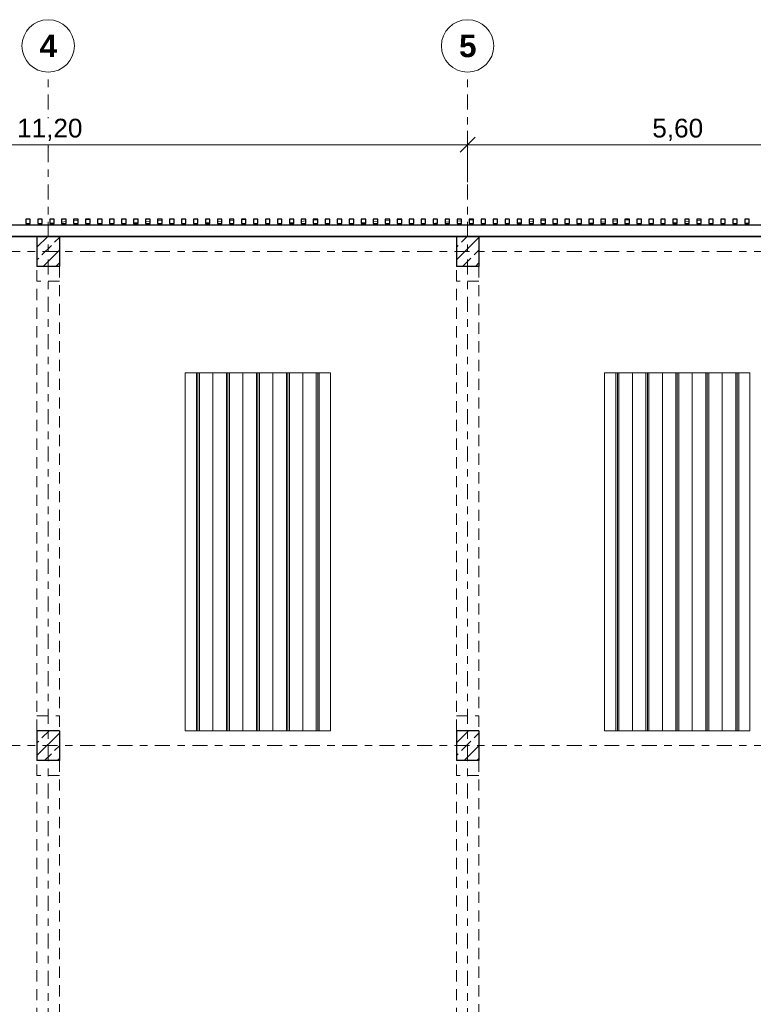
# Model space of a CAD drawing. Header units: metres. Extents: x -3.3 to 34.5, y -5.3 to 16.4.
# Tile 10 of 12: x 16.4 to 26.2, y 3.1 to 16.3. Entities that reach past the tile are written whole.
import ezdxf

# ---------------------------------------------------------------- set-up
doc = ezdxf.new("R2010")
doc.units = ezdxf.units.M
doc.header["$MEASUREMENT"] = 0
doc.set_wipeout_variables(frame=1)
for name, pattern in [('Raster', [0.4, 0.2, -0.1, 0, -0.1]), ('Untersicht', [0.2, 0.15, -0.05]), ('Wipeout_Contour', [1, 0, -1])]:
    doc.linetypes.add(name, pattern=pattern)
for name, color, linetype in [('Neubau_10 Fassade', 7, 'Continuous'), ('Neubau_10 Stütze', 7, 'Continuous'), ('Neubau_20 Decke Roh', 7, 'Continuous'), ('Neubau_20 Träger', 7, 'Continuous'), ('Neubau_70 Lüftung', 7, 'Continuous'), ('Neubau_86 Achsraster', 7, 'Continuous'), ('Neubau_93 1_100 Bemaßung', 7, 'Continuous')]:
    doc.layers.add(name, color=color, linetype=linetype)
doc.styles.add('ERSTELLTER_STIL_2', font='arial.ttf')
doc.styles.add('ERSTELLTER_STIL_3', font='arialbd.ttf')
doc.dimstyles.new('ERSTELLTER_STIL__2', dxfattribs={"dimtxt": 0.25, "dimasz": 0.190285, "dimexe": 0.18, "dimexo": 0.5, "dimgap": 0, "dimtad": 1, "dimtih": 1, "dimtoh": 1, "dimzin": 0, "dimdsep": 46, "dimtxsty": 'ERSTELLTER_STIL_2', "dimblk": 'ARROWHEAD_6', "dimblk1": 'ARROWHEAD_6', "dimblk2": 'ARROWHEAD_6', "dimcen": 0.09, "dimclrd": 7, "dimclre": 7, "dimclrt": 7, "dimazin": 0, "dimtfac": 1, "dimtdec": 4, "dimtmove": 0, "dimatfit": 3, "dimfxl": 1, "dimtolj": 1, "dimtzin": 0, "dimarcsym": 0})
pattern_1 = [(45, (0, 0), (-0.1697056, 0.1697056), []), (45, (-0.08485, 0.08485), (-0.1697056, 0.1697056), [0.18, -0.06])]
pattern_2 = [(5, (0, 0), (-0.00784402, 0.08965752), [])]
pattern_3 = [(90, (0.02, 0), (-0.4, 0), []), (90, (0, 0), (-0.4, 0), []), (90, (-0.02, 0), (-0.4, 0), []), (90, (0.2, 1), (-0.2, 0), [])]

# ---------------------------------------------------------------- blocks, each defined once
blk = doc.blocks.new('*D6')
at = {"layer": 'Neubau_93 1_100 Bemaßung', "color": 7, "linetype": 'Continuous', "lineweight": 13, "transparency": 16777216}
for p, q in [((11.2, 14.124), (11.2, 14.811)), ((22.4, 14.124), (22.4, 14.811)), ((11.3, 14.724), (11.1, 14.524)), ((22.5, 14.724), (22.3, 14.524))]:
    blk.add_line(p, q, dxfattribs=at)
at = {"color": 254, "linetype": 'Wipeout_Contour', "lineweight": 0, "ltscale": 89.557691, "transparency": 16777216}
blk.add_wipeout([(16.334, 14.624), (17.266, 14.624), (17.266, 14.974), (16.334, 14.974)], dxfattribs=at).dxf.layer = 'Neubau_93 1_100 Bemaßung'
at = {"layer": 'Neubau_93 1_100 Bemaßung', "color": 7, "linetype": 'Continuous', "lineweight": 13, "transparency": 16777216}
blk.add_line((11.2, 14.624), (22.4, 14.624), dxfattribs=at)
at = {"layer": 'Neubau_93 1_100 Bemaßung', "color": 7, "lineweight": 13, "transparency": 16777216, "insert": (16.384, 14.674), "char_height": 0.25, "attachment_point": 7, "style": 'ERSTELLTER_STIL_2'}
blk.add_mtext('\\A1;11,20', dxfattribs=at)
blk = doc.blocks.new('ARROWHEAD_6')
at = {"color": 0, "linetype": 'Continuous', "lineweight": 0}
for p, q in [((0, 0), (-1, 0)), ((-0.5, -0.5), (0.5, 0.5))]:
    blk.add_line(p, q, dxfattribs=at)
blk = doc.blocks.new('*D7')
at = {"layer": 'Neubau_93 1_100 Bemaßung', "color": 7, "linetype": 'Continuous', "lineweight": 13, "transparency": 16777216}
for p, q in [((22.4, 14.124), (22.4, 14.811)), ((28, 14.124), (28, 14.811)), ((22.5, 14.724), (22.3, 14.524)), ((27.9, 14.524), (28.1, 14.724)), ((28, 14.624), (28.15, 14.624))]:
    blk.add_line(p, q, dxfattribs=at)
at = {"color": 254, "linetype": 'Wipeout_Contour', "lineweight": 0, "ltscale": 116.900549, "transparency": 16777216}
blk.add_wipeout([(24.816, 14.624), (25.584, 14.624), (25.584, 14.974), (24.816, 14.974)], dxfattribs=at).dxf.layer = 'Neubau_93 1_100 Bemaßung'
at = {"layer": 'Neubau_93 1_100 Bemaßung', "color": 7, "linetype": 'Continuous', "lineweight": 13, "transparency": 16777216}
blk.add_line((22.4, 14.624), (28, 14.624), dxfattribs=at)
at = {"layer": 'Neubau_93 1_100 Bemaßung', "color": 7, "lineweight": 13, "transparency": 16777216, "insert": (24.866, 14.674), "char_height": 0.25, "attachment_point": 7, "style": 'ERSTELLTER_STIL_2'}
blk.add_mtext('\\A1;5,60', dxfattribs=at)

msp = doc.modelspace()

# ---------------------------------------------------------------- hatches: boundary and pattern name
at = {"layer": 'Neubau_10 Fassade', "linetype": 'Continuous', "lineweight": 0, "true_color": 0x000000}
h = msp.add_hatch(dxfattribs=at)
h.set_pattern_fill('HOLZ_VOLLHOLZ_LÄNGSHOLZ', color=18, style=0, pattern_type=2)
h.set_pattern_definition(pattern_2)
h.paths.add_polyline_path([(16.5, 13.57), (16.56, 13.57), (16.56, 13.63), (16.5, 13.63)])
h = msp.add_hatch(dxfattribs=at)
h.set_pattern_fill('HOLZ_VOLLHOLZ_LÄNGSHOLZ', color=18, style=0, pattern_type=2)
h.set_pattern_definition(pattern_2)
h.paths.add_polyline_path([(16.66, 13.57), (16.72, 13.57), (16.72, 13.63), (16.66, 13.63)])
h = msp.add_hatch(dxfattribs=at)
h.set_pattern_fill('HOLZ_VOLLHOLZ_LÄNGSHOLZ', color=18, style=0, pattern_type=2)
h.set_pattern_definition(pattern_2)
h.paths.add_polyline_path([(16.82, 13.57), (16.88, 13.57), (16.88, 13.63), (16.82, 13.63)])
h = msp.add_hatch(dxfattribs=at)
h.set_pattern_fill('HOLZ_VOLLHOLZ_LÄNGSHOLZ', color=18, style=0, pattern_type=2)
h.set_pattern_definition(pattern_2)
h.paths.add_polyline_path([(16.98, 13.57), (17.04, 13.57), (17.04, 13.63), (16.98, 13.63)])
h = msp.add_hatch(dxfattribs=at)
h.set_pattern_fill('HOLZ_VOLLHOLZ_LÄNGSHOLZ', color=18, style=0, pattern_type=2)
h.set_pattern_definition(pattern_2)
h.paths.add_polyline_path([(17.14, 13.57), (17.2, 13.57), (17.2, 13.63), (17.14, 13.63)])
h = msp.add_hatch(dxfattribs=at)
h.set_pattern_fill('HOLZ_VOLLHOLZ_LÄNGSHOLZ', color=18, style=0, pattern_type=2)
h.set_pattern_definition(pattern_2)
h.paths.add_polyline_path([(17.3, 13.57), (17.36, 13.57), (17.36, 13.63), (17.3, 13.63)])
h = msp.add_hatch(dxfattribs=at)
h.set_pattern_fill('HOLZ_VOLLHOLZ_LÄNGSHOLZ', color=18, style=0, pattern_type=2)
h.set_pattern_definition(pattern_2)
h.paths.add_polyline_path([(17.46, 13.57), (17.52, 13.57), (17.52, 13.63), (17.46, 13.63)])
h = msp.add_hatch(dxfattribs=at)
h.set_pattern_fill('HOLZ_VOLLHOLZ_LÄNGSHOLZ', color=18, style=0, pattern_type=2)
h.set_pattern_definition(pattern_2)
h.paths.add_polyline_path([(17.62, 13.57), (17.68, 13.57), (17.68, 13.63), (17.62, 13.63)])
h = msp.add_hatch(dxfattribs=at)
h.set_pattern_fill('HOLZ_VOLLHOLZ_LÄNGSHOLZ', color=18, style=0, pattern_type=2)
h.set_pattern_definition(pattern_2)
h.paths.add_polyline_path([(17.78, 13.57), (17.84, 13.57), (17.84, 13.63), (17.78, 13.63)])
h = msp.add_hatch(dxfattribs=at)
h.set_pattern_fill('HOLZ_VOLLHOLZ_LÄNGSHOLZ', color=18, style=0, pattern_type=2)
h.set_pattern_definition(pattern_2)
h.paths.add_polyline_path([(17.94, 13.57), (18, 13.57), (18, 13.63), (17.94, 13.63)])
h = msp.add_hatch(dxfattribs=at)
h.set_pattern_fill('HOLZ_VOLLHOLZ_LÄNGSHOLZ', color=18, style=0, pattern_type=2)
h.set_pattern_definition(pattern_2)
h.paths.add_polyline_path([(18.1, 13.57), (18.16, 13.57), (18.16, 13.63), (18.1, 13.63)])
h = msp.add_hatch(dxfattribs=at)
h.set_pattern_fill('HOLZ_VOLLHOLZ_LÄNGSHOLZ', color=18, style=0, pattern_type=2)
h.set_pattern_definition(pattern_2)
h.paths.add_polyline_path([(18.26, 13.57), (18.32, 13.57), (18.32, 13.63), (18.26, 13.63)])
h = msp.add_hatch(dxfattribs=at)
h.set_pattern_fill('HOLZ_VOLLHOLZ_LÄNGSHOLZ', color=18, style=0, pattern_type=2)
h.set_pattern_definition(pattern_2)
h.paths.add_polyline_path([(18.42, 13.57), (18.48, 13.57), (18.48, 13.63), (18.42, 13.63)])
h = msp.add_hatch(dxfattribs=at)
h.set_pattern_fill('HOLZ_VOLLHOLZ_LÄNGSHOLZ', color=18, style=0, pattern_type=2)
h.set_pattern_definition(pattern_2)
h.paths.add_polyline_path([(18.58, 13.57), (18.64, 13.57), (18.64, 13.63), (18.58, 13.63)])
h = msp.add_hatch(dxfattribs=at)
h.set_pattern_fill('HOLZ_VOLLHOLZ_LÄNGSHOLZ', color=18, style=0, pattern_type=2)
h.set_pattern_definition(pattern_2)
h.paths.add_polyline_path([(18.74, 13.57), (18.8, 13.57), (18.8, 13.63), (18.74, 13.63)])
h = msp.add_hatch(dxfattribs=at)
h.set_pattern_fill('HOLZ_VOLLHOLZ_LÄNGSHOLZ', color=18, style=0, pattern_type=2)
h.set_pattern_definition(pattern_2)
h.paths.add_polyline_path([(18.9, 13.57), (18.96, 13.57), (18.96, 13.63), (18.9, 13.63)])
h = msp.add_hatch(dxfattribs=at)
h.set_pattern_fill('HOLZ_VOLLHOLZ_LÄNGSHOLZ', color=18, style=0, pattern_type=2)
h.set_pattern_definition(pattern_2)
h.paths.add_polyline_path([(19.06, 13.57), (19.12, 13.57), (19.12, 13.63), (19.06, 13.63)])
h = msp.add_hatch(dxfattribs=at)
h.set_pattern_fill('HOLZ_VOLLHOLZ_LÄNGSHOLZ', color=18, style=0, pattern_type=2)
h.set_pattern_definition(pattern_2)
h.paths.add_polyline_path([(19.22, 13.57), (19.28, 13.57), (19.28, 13.63), (19.22, 13.63)])
h = msp.add_hatch(dxfattribs=at)
h.set_pattern_fill('HOLZ_VOLLHOLZ_LÄNGSHOLZ', color=18, style=0, pattern_type=2)
h.set_pattern_definition(pattern_2)
h.paths.add_polyline_path([(19.38, 13.57), (19.44, 13.57), (19.44, 13.63), (19.38, 13.63)])
h = msp.add_hatch(dxfattribs=at)
h.set_pattern_fill('HOLZ_VOLLHOLZ_LÄNGSHOLZ', color=18, style=0, pattern_type=2)
h.set_pattern_definition(pattern_2)
h.paths.add_polyline_path([(19.54, 13.57), (19.6, 13.57), (19.6, 13.63), (19.54, 13.63)])
h = msp.add_hatch(dxfattribs=at)
h.set_pattern_fill('HOLZ_VOLLHOLZ_LÄNGSHOLZ', color=18, style=0, pattern_type=2)
h.set_pattern_definition(pattern_2)
h.paths.add_polyline_path([(19.7, 13.57), (19.76, 13.57), (19.76, 13.63), (19.7, 13.63)])
h = msp.add_hatch(dxfattribs=at)
h.set_pattern_fill('HOLZ_VOLLHOLZ_LÄNGSHOLZ', color=18, style=0, pattern_type=2)
h.set_pattern_definition(pattern_2)
h.paths.add_polyline_path([(19.86, 13.57), (19.92, 13.57), (19.92, 13.63), (19.86, 13.63)])
h = msp.add_hatch(dxfattribs=at)
h.set_pattern_fill('HOLZ_VOLLHOLZ_LÄNGSHOLZ', color=18, style=0, pattern_type=2)
h.set_pattern_definition(pattern_2)
h.paths.add_polyline_path([(20.02, 13.57), (20.08, 13.57), (20.08, 13.63), (20.02, 13.63)])
h = msp.add_hatch(dxfattribs=at)
h.set_pattern_fill('HOLZ_VOLLHOLZ_LÄNGSHOLZ', color=18, style=0, pattern_type=2)
h.set_pattern_definition(pattern_2)
h.paths.add_polyline_path([(20.18, 13.57), (20.24, 13.57), (20.24, 13.63), (20.18, 13.63)])
h = msp.add_hatch(dxfattribs=at)
h.set_pattern_fill('HOLZ_VOLLHOLZ_LÄNGSHOLZ', color=18, style=0, pattern_type=2)
h.set_pattern_definition(pattern_2)
h.paths.add_polyline_path([(20.34, 13.57), (20.4, 13.57), (20.4, 13.63), (20.34, 13.63)])
h = msp.add_hatch(dxfattribs=at)
h.set_pattern_fill('HOLZ_VOLLHOLZ_LÄNGSHOLZ', color=18, style=0, pattern_type=2)
h.set_pattern_definition(pattern_2)
h.paths.add_polyline_path([(20.5, 13.57), (20.56, 13.57), (20.56, 13.63), (20.5, 13.63)])
h = msp.add_hatch(dxfattribs=at)
h.set_pattern_fill('HOLZ_VOLLHOLZ_LÄNGSHOLZ', color=18, style=0, pattern_type=2)
h.set_pattern_definition(pattern_2)
h.paths.add_polyline_path([(20.66, 13.57), (20.72, 13.57), (20.72, 13.63), (20.66, 13.63)])
h = msp.add_hatch(dxfattribs=at)
h.set_pattern_fill('HOLZ_VOLLHOLZ_LÄNGSHOLZ', color=18, style=0, pattern_type=2)
h.set_pattern_definition(pattern_2)
h.paths.add_polyline_path([(20.82, 13.57), (20.88, 13.57), (20.88, 13.63), (20.82, 13.63)])
h = msp.add_hatch(dxfattribs=at)
h.set_pattern_fill('HOLZ_VOLLHOLZ_LÄNGSHOLZ', color=18, style=0, pattern_type=2)
h.set_pattern_definition(pattern_2)
h.paths.add_polyline_path([(20.98, 13.57), (21.04, 13.57), (21.04, 13.63), (20.98, 13.63)])
h = msp.add_hatch(dxfattribs=at)
h.set_pattern_fill('HOLZ_VOLLHOLZ_LÄNGSHOLZ', color=18, style=0, pattern_type=2)
h.set_pattern_definition(pattern_2)
h.paths.add_polyline_path([(21.14, 13.57), (21.2, 13.57), (21.2, 13.63), (21.14, 13.63)])
h = msp.add_hatch(dxfattribs=at)
h.set_pattern_fill('HOLZ_VOLLHOLZ_LÄNGSHOLZ', color=18, style=0, pattern_type=2)
h.set_pattern_definition(pattern_2)
h.paths.add_polyline_path([(21.3, 13.57), (21.36, 13.57), (21.36, 13.63), (21.3, 13.63)])
h = msp.add_hatch(dxfattribs=at)
h.set_pattern_fill('HOLZ_VOLLHOLZ_LÄNGSHOLZ', color=18, style=0, pattern_type=2)
h.set_pattern_definition(pattern_2)
h.paths.add_polyline_path([(21.46, 13.57), (21.52, 13.57), (21.52, 13.63), (21.46, 13.63)])
h = msp.add_hatch(dxfattribs=at)
h.set_pattern_fill('HOLZ_VOLLHOLZ_LÄNGSHOLZ', color=18, style=0, pattern_type=2)
h.set_pattern_definition(pattern_2)
h.paths.add_polyline_path([(21.62, 13.57), (21.68, 13.57), (21.68, 13.63), (21.62, 13.63)])
h = msp.add_hatch(dxfattribs=at)
h.set_pattern_fill('HOLZ_VOLLHOLZ_LÄNGSHOLZ', color=18, style=0, pattern_type=2)
h.set_pattern_definition(pattern_2)
h.paths.add_polyline_path([(21.78, 13.57), (21.84, 13.57), (21.84, 13.63), (21.78, 13.63)])
h = msp.add_hatch(dxfattribs=at)
h.set_pattern_fill('HOLZ_VOLLHOLZ_LÄNGSHOLZ', color=18, style=0, pattern_type=2)
h.set_pattern_definition(pattern_2)
h.paths.add_polyline_path([(21.94, 13.57), (22, 13.57), (22, 13.63), (21.94, 13.63)])
h = msp.add_hatch(dxfattribs=at)
h.set_pattern_fill('HOLZ_VOLLHOLZ_LÄNGSHOLZ', color=18, style=0, pattern_type=2)
h.set_pattern_definition(pattern_2)
h.paths.add_polyline_path([(22.1, 13.57), (22.16, 13.57), (22.16, 13.63), (22.1, 13.63)])
h = msp.add_hatch(dxfattribs=at)
h.set_pattern_fill('HOLZ_VOLLHOLZ_LÄNGSHOLZ', color=18, style=0, pattern_type=2)
h.set_pattern_definition(pattern_2)
h.paths.add_polyline_path([(22.26, 13.57), (22.32, 13.57), (22.32, 13.63), (22.26, 13.63)])
h = msp.add_hatch(dxfattribs=at)
h.set_pattern_fill('HOLZ_VOLLHOLZ_LÄNGSHOLZ', color=18, style=0, pattern_type=2)
h.set_pattern_definition(pattern_2)
h.paths.add_polyline_path([(22.42, 13.57), (22.48, 13.57), (22.48, 13.63), (22.42, 13.63)])
h = msp.add_hatch(dxfattribs=at)
h.set_pattern_fill('HOLZ_VOLLHOLZ_LÄNGSHOLZ', color=18, style=0, pattern_type=2)
h.set_pattern_definition(pattern_2)
h.paths.add_polyline_path([(22.58, 13.57), (22.64, 13.57), (22.64, 13.63), (22.58, 13.63)])
h = msp.add_hatch(dxfattribs=at)
h.set_pattern_fill('HOLZ_VOLLHOLZ_LÄNGSHOLZ', color=18, style=0, pattern_type=2)
h.set_pattern_definition(pattern_2)
h.paths.add_polyline_path([(22.74, 13.57), (22.8, 13.57), (22.8, 13.63), (22.74, 13.63)])
h = msp.add_hatch(dxfattribs=at)
h.set_pattern_fill('HOLZ_VOLLHOLZ_LÄNGSHOLZ', color=18, style=0, pattern_type=2)
h.set_pattern_definition(pattern_2)
h.paths.add_polyline_path([(22.9, 13.57), (22.96, 13.57), (22.96, 13.63), (22.9, 13.63)])
h = msp.add_hatch(dxfattribs=at)
h.set_pattern_fill('HOLZ_VOLLHOLZ_LÄNGSHOLZ', color=18, style=0, pattern_type=2)
h.set_pattern_definition(pattern_2)
h.paths.add_polyline_path([(23.06, 13.57), (23.12, 13.57), (23.12, 13.63), (23.06, 13.63)])
h = msp.add_hatch(dxfattribs=at)
h.set_pattern_fill('HOLZ_VOLLHOLZ_LÄNGSHOLZ', color=18, style=0, pattern_type=2)
h.set_pattern_definition(pattern_2)
h.paths.add_polyline_path([(23.22, 13.57), (23.28, 13.57), (23.28, 13.63), (23.22, 13.63)])
h = msp.add_hatch(dxfattribs=at)
h.set_pattern_fill('HOLZ_VOLLHOLZ_LÄNGSHOLZ', color=18, style=0, pattern_type=2)
h.set_pattern_definition(pattern_2)
h.paths.add_polyline_path([(23.38, 13.57), (23.44, 13.57), (23.44, 13.63), (23.38, 13.63)])
h = msp.add_hatch(dxfattribs=at)
h.set_pattern_fill('HOLZ_VOLLHOLZ_LÄNGSHOLZ', color=18, style=0, pattern_type=2)
h.set_pattern_definition(pattern_2)
h.paths.add_polyline_path([(23.54, 13.57), (23.6, 13.57), (23.6, 13.63), (23.54, 13.63)])
h = msp.add_hatch(dxfattribs=at)
h.set_pattern_fill('HOLZ_VOLLHOLZ_LÄNGSHOLZ', color=18, style=0, pattern_type=2)
h.set_pattern_definition(pattern_2)
h.paths.add_polyline_path([(23.7, 13.57), (23.76, 13.57), (23.76, 13.63), (23.7, 13.63)])
h = msp.add_hatch(dxfattribs=at)
h.set_pattern_fill('HOLZ_VOLLHOLZ_LÄNGSHOLZ', color=18, style=0, pattern_type=2)
h.set_pattern_definition(pattern_2)
h.paths.add_polyline_path([(23.86, 13.57), (23.92, 13.57), (23.92, 13.63), (23.86, 13.63)])
h = msp.add_hatch(dxfattribs=at)
h.set_pattern_fill('HOLZ_VOLLHOLZ_LÄNGSHOLZ', color=18, style=0, pattern_type=2)
h.set_pattern_definition(pattern_2)
h.paths.add_polyline_path([(24.02, 13.57), (24.08, 13.57), (24.08, 13.63), (24.02, 13.63)])
h = msp.add_hatch(dxfattribs=at)
h.set_pattern_fill('HOLZ_VOLLHOLZ_LÄNGSHOLZ', color=18, style=0, pattern_type=2)
h.set_pattern_definition(pattern_2)
h.paths.add_polyline_path([(24.18, 13.57), (24.24, 13.57), (24.24, 13.63), (24.18, 13.63)])
h = msp.add_hatch(dxfattribs=at)
h.set_pattern_fill('HOLZ_VOLLHOLZ_LÄNGSHOLZ', color=18, style=0, pattern_type=2)
h.set_pattern_definition(pattern_2)
h.paths.add_polyline_path([(24.34, 13.57), (24.4, 13.57), (24.4, 13.63), (24.34, 13.63)])
h = msp.add_hatch(dxfattribs=at)
h.set_pattern_fill('HOLZ_VOLLHOLZ_LÄNGSHOLZ', color=18, style=0, pattern_type=2)
h.set_pattern_definition(pattern_2)
h.paths.add_polyline_path([(24.5, 13.57), (24.56, 13.57), (24.56, 13.63), (24.5, 13.63)])
h = msp.add_hatch(dxfattribs=at)
h.set_pattern_fill('HOLZ_VOLLHOLZ_LÄNGSHOLZ', color=18, style=0, pattern_type=2)
h.set_pattern_definition(pattern_2)
h.paths.add_polyline_path([(24.66, 13.57), (24.72, 13.57), (24.72, 13.63), (24.66, 13.63)])
h = msp.add_hatch(dxfattribs=at)
h.set_pattern_fill('HOLZ_VOLLHOLZ_LÄNGSHOLZ', color=18, style=0, pattern_type=2)
h.set_pattern_definition(pattern_2)
h.paths.add_polyline_path([(24.82, 13.57), (24.88, 13.57), (24.88, 13.63), (24.82, 13.63)])
h = msp.add_hatch(dxfattribs=at)
h.set_pattern_fill('HOLZ_VOLLHOLZ_LÄNGSHOLZ', color=18, style=0, pattern_type=2)
h.set_pattern_definition(pattern_2)
h.paths.add_polyline_path([(24.98, 13.57), (25.04, 13.57), (25.04, 13.63), (24.98, 13.63)])
h = msp.add_hatch(dxfattribs=at)
h.set_pattern_fill('HOLZ_VOLLHOLZ_LÄNGSHOLZ', color=18, style=0, pattern_type=2)
h.set_pattern_definition(pattern_2)
h.paths.add_polyline_path([(25.14, 13.57), (25.2, 13.57), (25.2, 13.63), (25.14, 13.63)])
h = msp.add_hatch(dxfattribs=at)
h.set_pattern_fill('HOLZ_VOLLHOLZ_LÄNGSHOLZ', color=18, style=0, pattern_type=2)
h.set_pattern_definition(pattern_2)
h.paths.add_polyline_path([(25.3, 13.57), (25.36, 13.57), (25.36, 13.63), (25.3, 13.63)])
h = msp.add_hatch(dxfattribs=at)
h.set_pattern_fill('HOLZ_VOLLHOLZ_LÄNGSHOLZ', color=18, style=0, pattern_type=2)
h.set_pattern_definition(pattern_2)
h.paths.add_polyline_path([(25.46, 13.57), (25.52, 13.57), (25.52, 13.63), (25.46, 13.63)])
h = msp.add_hatch(dxfattribs=at)
h.set_pattern_fill('HOLZ_VOLLHOLZ_LÄNGSHOLZ', color=18, style=0, pattern_type=2)
h.set_pattern_definition(pattern_2)
h.paths.add_polyline_path([(25.62, 13.57), (25.68, 13.57), (25.68, 13.63), (25.62, 13.63)])
h = msp.add_hatch(dxfattribs=at)
h.set_pattern_fill('HOLZ_VOLLHOLZ_LÄNGSHOLZ', color=18, style=0, pattern_type=2)
h.set_pattern_definition(pattern_2)
h.paths.add_polyline_path([(25.78, 13.57), (25.84, 13.57), (25.84, 13.63), (25.78, 13.63)])
h = msp.add_hatch(dxfattribs=at)
h.set_pattern_fill('HOLZ_VOLLHOLZ_LÄNGSHOLZ', color=18, style=0, pattern_type=2)
h.set_pattern_definition(pattern_2)
h.paths.add_polyline_path([(25.94, 13.57), (26, 13.57), (26, 13.63), (25.94, 13.63)])
h = msp.add_hatch(dxfattribs=at)
h.set_pattern_fill('HOLZ_VOLLHOLZ_LÄNGSHOLZ', color=18, style=0, pattern_type=2)
h.set_pattern_definition(pattern_2)
h.paths.add_polyline_path([(26.1, 13.57), (26.16, 13.57), (26.16, 13.63), (26.1, 13.63)])
at = {"layer": 'Neubau_10 Stütze', "linetype": 'Continuous', "lineweight": 0, "true_color": 0x000000}
h = msp.add_hatch(dxfattribs=at)
h.set_pattern_fill('BETON_STAHLBETON', color=18, style=0, pattern_type=2)
h.set_pattern_definition(pattern_1)
h.paths.add_polyline_path([(16.95, 13), (16.95, 13.4), (16.65, 13.4), (16.65, 13)])
h = msp.add_hatch(dxfattribs=at)
h.set_pattern_fill('BETON_STAHLBETON', color=18, style=0, pattern_type=2)
h.set_pattern_definition(pattern_1)
h.paths.add_polyline_path([(22.55, 13), (22.55, 13.4), (22.25, 13.4), (22.25, 13)])
h = msp.add_hatch(dxfattribs=at)
h.set_pattern_fill('BETON_STAHLBETON', color=18, style=0, pattern_type=2)
h.set_pattern_definition(pattern_1)
h.paths.add_polyline_path([(16.95, 6.4), (16.95, 6.8), (16.65, 6.8), (16.65, 6.4)])
h = msp.add_hatch(dxfattribs=at)
h.set_pattern_fill('BETON_STAHLBETON', color=18, style=0, pattern_type=2)
h.set_pattern_definition(pattern_1)
h.paths.add_polyline_path([(22.55, 6.4), (22.55, 6.8), (22.25, 6.8), (22.25, 6.4)])
at = {"layer": 'Neubau_70 Lüftung', "linetype": 'Continuous', "lineweight": 0, "true_color": 0x000000}
h = msp.add_hatch(dxfattribs=at)
h.set_pattern_fill('METALL_ZINKBLECH', color=18, style=0, pattern_type=2)
h.set_pattern_definition(pattern_3)
h.paths.add_polyline_path([(18.63, 6.8), (20.57, 6.8), (20.57, 11.58), (18.63, 11.58)])
h = msp.add_hatch(dxfattribs=at)
h.set_pattern_fill('METALL_ZINKBLECH', color=18, style=0, pattern_type=2)
h.set_pattern_definition(pattern_3)
h.paths.add_polyline_path([(24.23, 6.8), (26.17, 6.8), (26.17, 11.58), (24.23, 11.58)])

# ---------------------------------------------------------------- linework, layer by layer
at = {"layer": 'Neubau_10 Fassade', "color": 7, "linetype": 'Continuous', "lineweight": 25, "flags": 128}
for points in [[(30.1, 13.55), (-0.12, 13.55)], [(-0.12, 13.4), (29.95, 13.4)]]:
    msp.add_lwpolyline(points, dxfattribs=at)
for points in [[(16.5, 13.57), (16.56, 13.57), (16.56, 13.63), (16.5, 13.63)], [(16.66, 13.57), (16.72, 13.57), (16.72, 13.63), (16.66, 13.63)], [(16.82, 13.57), (16.88, 13.57), (16.88, 13.63), (16.82, 13.63)], [(16.98, 13.57), (17.04, 13.57), (17.04, 13.63), (16.98, 13.63)], [(17.14, 13.57), (17.2, 13.57), (17.2, 13.63), (17.14, 13.63)], [(17.3, 13.57), (17.36, 13.57), (17.36, 13.63), (17.3, 13.63)], [(17.46, 13.57), (17.52, 13.57), (17.52, 13.63), (17.46, 13.63)], [(17.62, 13.57), (17.68, 13.57), (17.68, 13.63), (17.62, 13.63)], [(17.78, 13.57), (17.84, 13.57), (17.84, 13.63), (17.78, 13.63)], [(17.94, 13.57), (18, 13.57), (18, 13.63), (17.94, 13.63)], [(18.1, 13.57), (18.16, 13.57), (18.16, 13.63), (18.1, 13.63)], [(18.26, 13.57), (18.32, 13.57), (18.32, 13.63), (18.26, 13.63)], [(18.42, 13.57), (18.48, 13.57), (18.48, 13.63), (18.42, 13.63)], [(18.58, 13.57), (18.64, 13.57), (18.64, 13.63), (18.58, 13.63)], [(18.74, 13.57), (18.8, 13.57), (18.8, 13.63), (18.74, 13.63)], [(18.9, 13.57), (18.96, 13.57), (18.96, 13.63), (18.9, 13.63)], [(19.06, 13.57), (19.12, 13.57), (19.12, 13.63), (19.06, 13.63)], [(19.22, 13.57), (19.28, 13.57), (19.28, 13.63), (19.22, 13.63)], [(19.38, 13.57), (19.44, 13.57), (19.44, 13.63), (19.38, 13.63)], [(19.54, 13.57), (19.6, 13.57), (19.6, 13.63), (19.54, 13.63)], [(19.7, 13.57), (19.76, 13.57), (19.76, 13.63), (19.7, 13.63)], [(19.86, 13.57), (19.92, 13.57), (19.92, 13.63), (19.86, 13.63)], [(20.02, 13.57), (20.08, 13.57), (20.08, 13.63), (20.02, 13.63)], [(20.18, 13.57), (20.24, 13.57), (20.24, 13.63), (20.18, 13.63)], [(20.34, 13.57), (20.4, 13.57), (20.4, 13.63), (20.34, 13.63)], [(20.5, 13.57), (20.56, 13.57), (20.56, 13.63), (20.5, 13.63)], [(20.66, 13.57), (20.72, 13.57), (20.72, 13.63), (20.66, 13.63)], [(20.82, 13.57), (20.88, 13.57), (20.88, 13.63), (20.82, 13.63)], [(20.98, 13.57), (21.04, 13.57), (21.04, 13.63), (20.98, 13.63)], [(21.14, 13.57), (21.2, 13.57), (21.2, 13.63), (21.14, 13.63)], [(21.3, 13.57), (21.36, 13.57), (21.36, 13.63), (21.3, 13.63)], [(21.46, 13.57), (21.52, 13.57), (21.52, 13.63), (21.46, 13.63)], [(21.62, 13.57), (21.68, 13.57), (21.68, 13.63), (21.62, 13.63)], [(21.78, 13.57), (21.84, 13.57), (21.84, 13.63), (21.78, 13.63)], [(21.94, 13.57), (22, 13.57), (22, 13.63), (21.94, 13.63)], [(22.1, 13.57), (22.16, 13.57), (22.16, 13.63), (22.1, 13.63)], [(22.26, 13.57), (22.32, 13.57), (22.32, 13.63), (22.26, 13.63)], [(22.42, 13.57), (22.48, 13.57), (22.48, 13.63), (22.42, 13.63)], [(22.58, 13.57), (22.64, 13.57), (22.64, 13.63), (22.58, 13.63)], [(22.74, 13.57), (22.8, 13.57), (22.8, 13.63), (22.74, 13.63)], [(22.9, 13.57), (22.96, 13.57), (22.96, 13.63), (22.9, 13.63)], [(23.06, 13.57), (23.12, 13.57), (23.12, 13.63), (23.06, 13.63)], [(23.22, 13.57), (23.28, 13.57), (23.28, 13.63), (23.22, 13.63)], [(23.38, 13.57), (23.44, 13.57), (23.44, 13.63), (23.38, 13.63)], [(23.54, 13.57), (23.6, 13.57), (23.6, 13.63), (23.54, 13.63)], [(23.7, 13.57), (23.76, 13.57), (23.76, 13.63), (23.7, 13.63)], [(23.86, 13.57), (23.92, 13.57), (23.92, 13.63), (23.86, 13.63)], [(24.02, 13.57), (24.08, 13.57), (24.08, 13.63), (24.02, 13.63)], [(24.18, 13.57), (24.24, 13.57), (24.24, 13.63), (24.18, 13.63)], [(24.34, 13.57), (24.4, 13.57), (24.4, 13.63), (24.34, 13.63)], [(24.5, 13.57), (24.56, 13.57), (24.56, 13.63), (24.5, 13.63)], [(24.66, 13.57), (24.72, 13.57), (24.72, 13.63), (24.66, 13.63)], [(24.82, 13.57), (24.88, 13.57), (24.88, 13.63), (24.82, 13.63)], [(24.98, 13.57), (25.04, 13.57), (25.04, 13.63), (24.98, 13.63)], [(25.14, 13.57), (25.2, 13.57), (25.2, 13.63), (25.14, 13.63)], [(25.3, 13.57), (25.36, 13.57), (25.36, 13.63), (25.3, 13.63)], [(25.46, 13.57), (25.52, 13.57), (25.52, 13.63), (25.46, 13.63)], [(25.62, 13.57), (25.68, 13.57), (25.68, 13.63), (25.62, 13.63)], [(25.78, 13.57), (25.84, 13.57), (25.84, 13.63), (25.78, 13.63)], [(25.94, 13.57), (26, 13.57), (26, 13.63), (25.94, 13.63)], [(26.1, 13.57), (26.16, 13.57), (26.16, 13.63), (26.1, 13.63)]]:
    msp.add_lwpolyline(points, close=True, dxfattribs=at)
at = {"layer": 'Neubau_10 Stütze', "color": 7, "linetype": 'Continuous', "lineweight": 25}
for p, q in [((16.95, 13.4), (16.65, 13.4)), ((16.65, 13.4), (16.65, 13)), ((16.95, 13.4), (16.95, 13)), ((22.55, 13.4), (22.25, 13.4)), ((22.25, 13.4), (22.25, 13)), ((22.55, 13.4), (22.55, 13)), ((16.95, 13), (16.65, 13)), ((22.55, 13), (22.25, 13)), ((16.95, 6.8), (16.65, 6.8)), ((16.65, 6.8), (16.65, 6.4)), ((16.95, 6.8), (16.95, 6.4)), ((22.55, 6.8), (22.25, 6.8)), ((22.25, 6.8), (22.25, 6.4)), ((22.55, 6.8), (22.55, 6.4)), ((16.95, 6.4), (16.65, 6.4)), ((22.55, 6.4), (22.25, 6.4))]:
    msp.add_line(p, q, dxfattribs=at)
at = {"layer": 'Neubau_10 Stütze', "color": 7, "linetype": 'Untersicht', "lineweight": 18, "flags": 128}
for points in [[(16.65, 13), (16.65, 13.4)], [(16.65, 13.4), (16.95, 13.4)], [(16.95, 13.4), (16.95, 13)], [(22.25, 13), (22.25, 13.4)], [(22.25, 13.4), (22.55, 13.4)], [(22.55, 13.4), (22.55, 13)], [(16.65, 12.8), (16.65, 13)], [(16.95, 13), (16.65, 13)], [(16.95, 13), (16.95, 12.8)], [(22.25, 12.8), (22.25, 13)], [(22.55, 13), (22.25, 13)], [(22.55, 13), (22.55, 12.8)], [(16.95, 12.8), (16.65, 12.8)], [(22.55, 12.8), (22.25, 12.8)], [(16.65, 6.8), (16.65, 7)], [(16.65, 7), (16.95, 7)], [(16.95, 7), (16.95, 6.8)], [(22.25, 6.8), (22.25, 7)], [(22.25, 7), (22.55, 7)], [(22.55, 7), (22.55, 6.8)], [(16.65, 6.4), (16.65, 6.8)], [(16.65, 6.8), (16.95, 6.8)], [(16.95, 6.8), (16.95, 6.4)], [(22.25, 6.4), (22.25, 6.8)], [(22.25, 6.8), (22.55, 6.8)], [(22.55, 6.8), (22.55, 6.4)], [(16.65, 6.2), (16.65, 6.4)], [(16.95, 6.4), (16.65, 6.4)], [(16.95, 6.4), (16.95, 6.2)], [(22.25, 6.2), (22.25, 6.4)], [(22.55, 6.4), (22.25, 6.4)], [(22.55, 6.4), (22.55, 6.2)], [(16.95, 6.2), (16.65, 6.2)], [(22.55, 6.2), (22.25, 6.2)]]:
    msp.add_lwpolyline(points, dxfattribs=at)
at = {"layer": 'Neubau_20 Decke Roh', "color": 7, "linetype": 'Continuous', "lineweight": 25, "flags": 128}
msp.add_lwpolyline([(29.95, 13.4), (-0.15, 13.4), (-0.15, -0.2), (29.95, -0.2), (29.95, 1.79)], dxfattribs=at)
at = {"layer": 'Neubau_20 Träger', "color": 7, "linetype": 'Untersicht', "lineweight": 13, "flags": 128}
for points in [[(16.65, 6.8), (16.65, 13)], [(16.65, 13), (16.95, 13)], [(16.95, 13), (16.95, 6.8)], [(22.25, 6.8), (22.25, 13)], [(22.25, 13), (22.55, 13)], [(22.55, 13), (22.55, 6.8)], [(16.95, 6.8), (16.65, 6.8)], [(22.55, 6.8), (22.25, 6.8)], [(16.65, 0.2), (16.65, 6.4)], [(16.65, 6.4), (16.95, 6.4)], [(16.95, 6.4), (16.95, 0.2)], [(22.25, 0.2), (22.25, 6.4)], [(22.25, 6.4), (22.55, 6.4)], [(22.55, 6.4), (22.55, 0.2)]]:
    msp.add_lwpolyline(points, dxfattribs=at)
at = {"layer": 'Neubau_70 Lüftung', "color": 7, "linetype": 'Continuous', "lineweight": 13}
for p, q in [((20.57, 11.58), (18.63, 11.58)), ((18.63, 11.58), (18.63, 6.8)), ((20.57, 11.58), (20.57, 6.8)), ((26.17, 11.58), (24.23, 11.58)), ((24.23, 11.58), (24.23, 6.8)), ((26.17, 11.58), (26.17, 6.8)), ((20.57, 6.8), (18.63, 6.8)), ((26.17, 6.8), (24.23, 6.8))]:
    msp.add_line(p, q, dxfattribs=at)
at = {"layer": 'Neubau_70 Lüftung', "color": 7, "linetype": 'Untersicht', "lineweight": 18, "flags": 128}
for points in [[(18.63, 6.8), (18.63, 11.58)], [(18.63, 11.58), (20.57, 11.58)], [(20.57, 11.58), (20.57, 6.8)], [(24.23, 6.8), (24.23, 11.58)], [(24.23, 11.58), (26.17, 11.58)], [(26.17, 11.58), (26.17, 6.8)], [(20.57, 6.8), (18.63, 6.8)], [(26.17, 6.8), (24.23, 6.8)]]:
    msp.add_lwpolyline(points, dxfattribs=at)
at = {"layer": 'Neubau_86 Achsraster', "color": 7, "linetype": 'Raster', "lineweight": 13}
for p, q in [((16.8, 14.593), (16.8, 15.593)), ((22.4, 14.593), (22.4, 15.593)), ((16.8, 14.593), (16.8, -3.607)), ((22.4, 14.593), (22.4, -3.607)), ((-1.274, 13.2), (33.526, 13.2)), ((-1.274, 6.6), (33.526, 6.6))]:
    msp.add_line(p, q, dxfattribs=at)
at = {"layer": 'Neubau_86 Achsraster', "color": 7, "linetype": 'Continuous', "lineweight": 13, "flags": 128}
for points in [[(16.8, 15.593, 1), (16.8, 16.293, 1)], [(22.4, 15.593, 1), (22.4, 16.293, 1)]]:
    msp.add_lwpolyline(points, format="xyb", close=True, dxfattribs=at)
at = {"layer": 'Neubau_86 Achsraster', "color": 7, "linetype": 'Raster', "lineweight": 13}
for p in [(16.8, 14.593), (16.8, 14.593), (22.4, 14.593), (22.4, 14.593)]:
    msp.add_point(p, dxfattribs=at)

# ---------------------------------------------------------------- texts
at = {"layer": 'Neubau_86 Achsraster', "color": 7, "lineweight": 13, "char_height": 0.3, "attachment_point": 1, "style": 'ERSTELLTER_STIL_3'}
for s, insert in [('\\A1;\\pt0;4', (16.686, 16.093)), ('\\A1;\\pt0;5', (22.286, 16.093))]:
    msp.add_mtext(s, dxfattribs=dict(at, insert=insert))

# ---------------------------------------------------------------- next in the draw order: dimensions: what is measured, and where the dimension line sits
at = {"layer": 'Neubau_93 1_100 Bemaßung', "color": 7, "linetype": 'Continuous', "lineweight": 13}
dim = msp.add_linear_dim(base=(22.4, 14.624), p1=(11.2, -3.607), p2=(22.4, -3.607), dimstyle='ERSTELLTER_STIL__2', dxfattribs=at)
dim.commit()
dim.dimension.update_dxf_attribs({"geometry": '*D6', "text_midpoint": (16.803, 14.799), "dimtype": 160})

# ---------------------------------------------------------------- next in the draw order: dimensions: what is measured, and where the dimension line sits
dim = msp.add_linear_dim(base=(28, 14.624), p1=(22.4, -3.607), p2=(28, -3.607), dimstyle='ERSTELLTER_STIL__2', dxfattribs=at)
dim.commit()
dim.dimension.update_dxf_attribs({"geometry": '*D7', "text_midpoint": (25.19, 14.799), "dimtype": 160})

doc.saveas('drawing.dxf')
